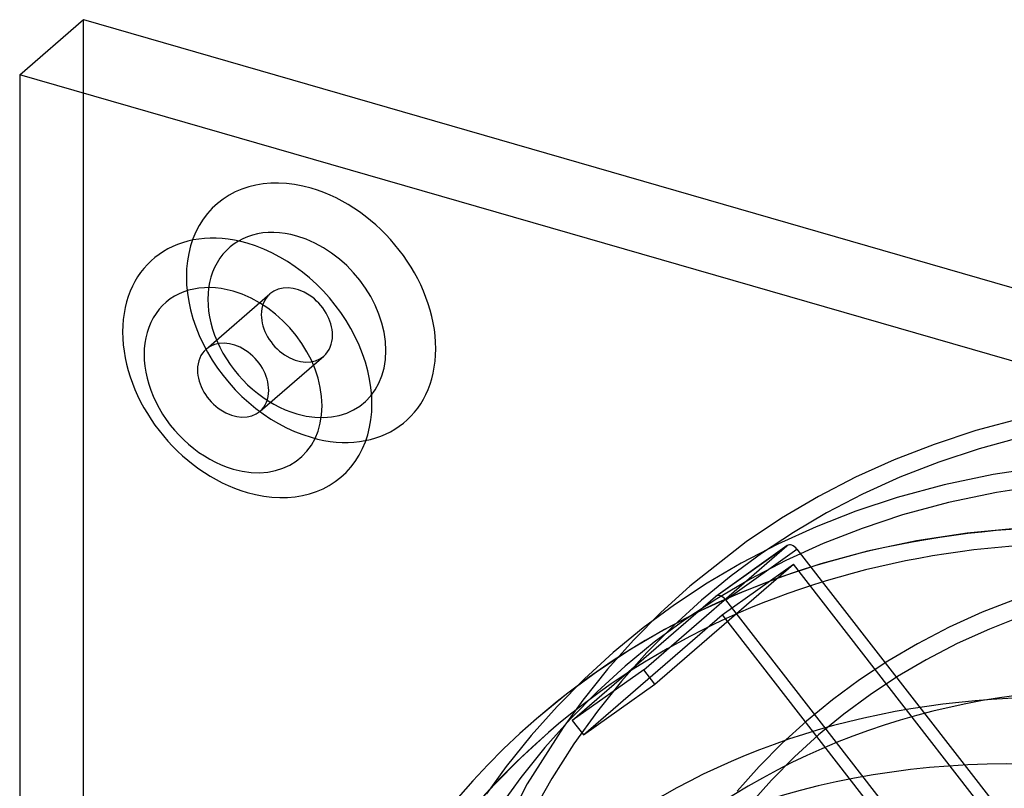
# Model space of a CAD drawing. Header units: millimetres. Extents: x -151 to 144, y -192 to 186.
# Tile 7 of 16: x -151 to -43, y 102 to 186. Entities that reach past the tile are written whole.
import ezdxf

# ---------------------------------------------------------------- set-up
doc = ezdxf.new("R2010")
doc.units = ezdxf.units.MM
doc.layers.add('HIDDEN', color=7, linetype='Continuous')
doc.layers.add('THICK', color=7, linetype='Continuous')

msp = doc.modelspace()

# ---------------------------------------------------------------- linework, layer by layer
at = {"layer": 'HIDDEN'}
for p, q in [((-144.19, -102.57), (-144.19, 185.82)), ((-130.77, 149.75), (-123.79, 155.79)), ((-124.87, 142.95), (-117.9, 148.99)), ((-41.36, 142.22), (-46.56, 140.82)), ((-46.56, 140.82), (-51.12, 139.32)), ((-41.17, 140.21), (-46.2, 138.84)), ((-51.12, 139.32), (-55.51, 137.62)), ((-46.2, 138.84), (-50.62, 137.38)), ((-55.51, 137.62), (-59.73, 135.71)), ((-50.62, 137.38), (-54.88, 135.71)), ((-39.13, 136.86), (-44.68, 136.02)), ((-44.68, 136.02), (-50.02, 134.89)), ((-59.73, 135.71), (-63.78, 133.61)), ((-54.88, 135.71), (-58.97, 133.86)), ((-50.02, 134.89), (-55.16, 133.5)), ((-38.89, 134.88), (-44.32, 134.05)), ((-63.78, 133.61), (-67.83, 131.22)), ((-58.97, 133.86), (-62.89, 131.82)), ((-44.32, 134.05), (-49.55, 132.95)), ((-55.16, 133.5), (-59.68, 132)), ((-49.55, 132.95), (-54.58, 131.59)), ((-62.89, 131.82), (-66.53, 129.68)), ((-59.68, 132), (-64.04, 130.3)), ((-54.58, 131.59), (-59, 130.12)), ((-67.83, 131.22), (-71.7, 128.63)), ((-66.53, 129.68), (-70.01, 127.37)), ((-64.04, 130.3), (-68.22, 128.4)), ((-59, 130.12), (-63.26, 128.46)), ((-47.52, 129.6), (-53.06, 128.76)), ((-41.77, 130.15), (-47.52, 129.6)), ((-82.9, 114.64), (-67.24, 128.2)), ((-71.7, 128.63), (-77.87, 123.79)), ((-75.05, 122.65), (-67.24, 128.2)), ((-67.2, 128.23), (-75.01, 122.67)), ((-68.22, 128.4), (-72.24, 126.31)), ((-63.26, 128.46), (-67.35, 126.6)), ((-53.06, 128.76), (-58.4, 127.63)), ((-73.93, 122.29), (-66.13, 127.85)), ((-70.01, 127.37), (-73.35, 124.91)), ((-66.13, 127.85), (-42.21, 97.03)), ((-58.4, 127.63), (-63.54, 126.24)), ((-81.68, 113.06), (-66.51, 126.19)), ((-72.24, 126.31), (-75.97, 124.11)), ((-74.32, 120.64), (-66.51, 126.19)), ((-67.35, 126.6), (-71.27, 124.56)), ((-63.54, 126.24), (-68.06, 124.74)), ((-43.95, 97.11), (-66.51, 126.19)), ((-75.97, 124.11), (-79.54, 121.75)), ((-73.35, 124.91), (-76.56, 122.27)), ((-71.27, 124.56), (-74.91, 122.42)), ((-68.06, 124.74), (-72.42, 123.04)), ((-77.87, 123.79), (-81.01, 120.92)), ((-72.42, 123.04), (-76.6, 121.14)), ((-90.71, 109.08), (-75.05, 122.65)), ((-79.54, 121.75), (-82.97, 119.23)), ((-76.56, 122.27), (-79.62, 119.48)), ((-74.91, 122.42), (-78.4, 120.11)), ((-29.08, 64.5), (-73.93, 122.29)), ((-42.09, 122.42), (-45.86, 120.94)), ((-81.01, 120.92), (-84, 117.89)), ((-76.6, 121.14), (-80.63, 119.05)), ((-45.86, 120.94), (-49.48, 119.3)), ((-89.48, 107.51), (-74.32, 120.64)), ((-78.4, 120.11), (-81.74, 117.65)), ((-74.32, 120.64), (-55.86, 96.85)), ((-41.41, 120.53), (-45.08, 119.1)), ((-82.97, 119.23), (-86.25, 116.53)), ((-80.63, 119.05), (-84.35, 116.86)), ((-79.62, 119.48), (-82.54, 116.53)), ((-49.48, 119.3), (-52.96, 117.49)), ((-45.08, 119.1), (-48.6, 117.5)), ((-84, 117.89), (-86.85, 114.69)), ((-81.74, 117.65), (-84.94, 115.02)), ((-52.96, 117.49), (-56.18, 115.59)), ((-48.6, 117.5), (-51.99, 115.74)), ((-86.25, 116.53), (-89.39, 113.66)), ((-84.35, 116.86), (-87.92, 114.49)), ((-82.54, 116.53), (-85.32, 113.4)), ((-56.18, 115.59), (-59.28, 113.55)), ((-51.99, 115.74), (-55.12, 113.89)), ((-87.92, 114.49), (-91.35, 111.97)), ((-82.9, 114.64), (-90.71, 109.08)), ((-86.85, 114.69), (-89.55, 111.32)), ((-84.94, 115.02), (-88, 112.22)), ((-81.68, 113.06), (-82.9, 114.64)), ((-89.39, 113.66), (-92.38, 110.63)), ((-85.32, 113.4), (-87.95, 110.11)), ((-59.28, 113.55), (-62.24, 111.36)), ((-55.12, 113.89), (-58.13, 111.91)), ((-88, 112.22), (-90.92, 109.27)), ((-89.48, 107.51), (-81.68, 113.06)), ((-91.35, 111.97), (-94.63, 109.27)), ((-89.55, 111.32), (-91.72, 108.32)), ((-62.24, 111.36), (-65.08, 109.02)), ((-58.13, 111.91), (-61.01, 109.78)), ((-92.38, 110.63), (-95.23, 107.44)), ((-87.95, 110.11), (-90.54, 106.52)), ((-90.92, 109.27), (-93.7, 106.14)), ((-90.71, 109.08), (-89.48, 107.51)), ((-65.08, 109.02), (-67.74, 106.6)), ((-61.01, 109.78), (-63.77, 107.51)), ((-93.32, 107.76), (-96.38, 104.96)), ((-91.72, 108.32), (-95.64, 102.13)), ((-95.23, 107.44), (-97.93, 104.06)), ((-63.77, 107.51), (-66.41, 105.1)), ((-93.7, 106.14), (-96.34, 102.85)), ((-90.54, 106.52), (-92.96, 102.74)), ((-67.74, 106.6), (-70.27, 104.05)), ((-96.38, 104.96), (-99.3, 102.01)), ((-66.41, 105.1), (-68.93, 102.55)), ((-97.93, 104.06), (-100.1, 101.07)), ((-70.27, 104.05), (-72.69, 101.35)), ((-96.34, 102.85), (-98.46, 99.93)), ((-92.96, 102.74), (-95.21, 98.76)), ((-68.93, 102.55), (-71.33, 99.86)), ((-99.3, 102.01), (-102.08, 98.89)), ((-95.64, 102.13), (-99.11, 95.44))]:
    msp.add_line(p, q, dxfattribs=at)
for centre, major_axis, ratio, start_param, end_param in [((-119.29, 153.73), (-10.31, 11.91), 0.75, -0.857072, 2.284521), ((-119.29, 153.73), (-10.31, 11.91), 0.75, 2.284521, 5.426113), ((-120.84, 152.39), (-7.36, 8.5), 0.75, -0.857072, 2.284521), ((-120.84, 152.39), (-7.36, 8.5), 0.75, 2.284521, 5.426113), ((-120.84, 152.39), (-2.95, 3.4), 0.75, -2.427868, -0.000041), ((-120.84, 152.39), (-2.95, 3.4), 0.75, -0.000041, 0.713724), ((-120.84, 152.39), (-2.95, 3.4), 0.75, 0.713724, 3.141552), ((-120.84, 152.39), (-2.95, 3.4), 0.75, 3.141552, 3.855317), ((0, 0), (-94.63, 109.27), 0.75, -0.857072, 0.000009), ((0, 0), (93.32, -107.76), 0.75, 2.284521, 3.141602), ((-66.63, 127.41), (0.58, -0.815), 0.65974, 3.141494, 3.204665), ((-66.63, 127.41), (0.58, -0.815), 0.65974, 1.633869, 3.141494), ((-74.43, 121.86), (-0.58, 0.815), 0.65974, -1.507724, -0.000098), ((-74.43, 121.86), (-0.58, 0.815), 0.65974, -0.000098, 0.063072), ((0, 0), (-81.8, 94.45), 0.75, -2.427868, 0), ((0, 0), (-94.63, 109.27), 0.75, 0.000009, 0.713724), ((0, 0), (93.32, -107.76), 0.75, -3.141584, -2.427868)]:
    msp.add_ellipse(centre, major_axis=major_axis, ratio=ratio, start_param=start_param, end_param=end_param, dxfattribs=at)
at = {"layer": 'THICK'}
for p, q in [((-151.17, 179.78), (-144.19, 185.82)), ((-144.19, 185.82), (144.19, 102.57)), ((137.22, 96.53), (-151.17, 179.78)), ((-151.17, 179.78), (-151.17, -108.61))]:
    msp.add_line(p, q, dxfattribs=at)
for centre, major_axis, start_param, end_param in [((-126.27, 147.69), (10.31, -11.91), 2.284521, 5.426113), ((-126.27, 147.69), (10.31, -11.91), -0.857072, 2.284521), ((-127.82, 146.35), (-7.36, 8.5), -0.857072, 2.284521), ((-127.82, 146.35), (-7.36, 8.5), 2.284521, 5.426113), ((-127.82, 146.35), (2.95, -3.4), 3.141552, 3.855317), ((-127.82, 146.35), (2.95, -3.4), 0.713724, 3.141552), ((-127.82, 146.35), (2.95, -3.4), -2.427868, -0.000041), ((-127.82, 146.35), (2.95, -3.4), -0.000041, 0.713724), ((-6.97, -6.04), (-85.43, 98.65), -0.857072, 0.230312), ((-12.24, -10.6), (-83.47, 96.38), -0.857072, -0.208305), ((-17.82, -15.44), (81.8, -94.45), 0.713724, 3.141593), ((-17.82, -15.44), (-83.47, 96.38), -0.857072, 0)]:
    msp.add_ellipse(centre, major_axis=major_axis, ratio=0.75, start_param=start_param, end_param=end_param, dxfattribs=at)

doc.saveas('drawing.dxf')
